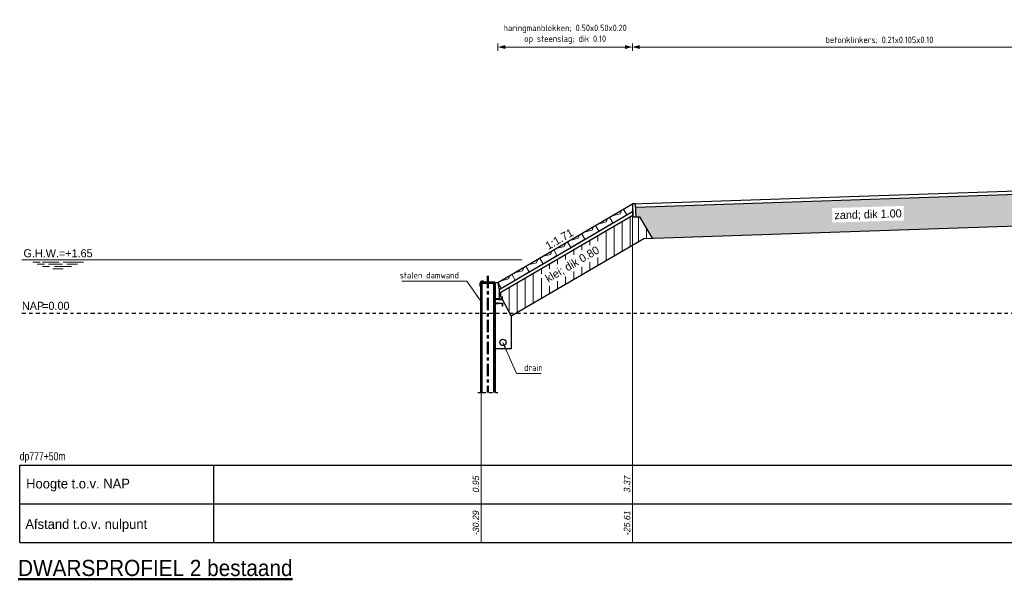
# Model space of a CAD drawing. Header units: metres. Extents: x 132 to 905, y -50 to 63.
# Tile 19 of 86: x 267 to 298, y -22 to -5. Entities that reach past the tile are written whole.
import ezdxf
from ezdxf.enums import TextEntityAlignment as Align

# ---------------------------------------------------------------- set-up
doc = ezdxf.new("R2010")
doc.units = ezdxf.units.M
doc.header["$LTSCALE"] = 0.1
for name, pattern in [('CENTER2', [28.575, 19.05, -3.175, 3.175, -3.175]), ('NAP', [20, 12.5, -2.5, 2.5, -2.5]), ('PHANTOM', [2.5, 1.25, -0.25, 0.25, -0.25, 0.25, -0.25])]:
    doc.linetypes.add(name, pattern=pattern)
for name, color, linetype, lineweight in [('DP-Afbreek', 2, 'PHANTOM', 25), ('DP-BS-arcering_haringmanblokken', 25, 'Continuous', 0), ('DP-BS-arcering_klei', 253, 'Continuous', 0), ('DP-BS-arcering_zand', 251, 'Continuous', 0), ('DP-BS-damwand', 2, 'Continuous', 50), ('DP-BS-Maatvoering', 2, 'Continuous', 20), ('DP-BS-Matenbalk_verlenglijnen', 253, 'Continuous', 0), ('DP-BS-materiaalomschrijving', 213, 'Continuous', 18), ('DP-BS-profiel', 2, 'Continuous', 25), ('DP-Matenbalk-omschrijving', 3, 'Continuous', 35), ('DP-NAP-lijn', 6, 'NAP', 25), ('DP-NW-arcering_overlaging', 1, 'Continuous', 18), ('DP-Waterlijn', 1, 'Continuous', 13), ('DP-Waterlijn_tekst', 7, 'Continuous', 35), ('TL-2.5 mm tekst_schaaldp', 7, 'Continuous', 25), ('TL-5.0mm Tekst', 4, 'Continuous', 50)]:
    doc.layers.add(name, color=color, linetype=linetype, lineweight=lineweight)
doc.layers.add('DP-Matenbalk', color=1, linetype='Continuous')
doc.layers.add('DP-Matenbalk_bestaandehoogten', color=6, linetype='Continuous')
doc.styles.add('bestomschr', font='isocp.shx', dxfattribs={"width": 0.96})
doc.styles.add('dp-besthgt', font='StagCAD.ttf', dxfattribs={"oblique": 10, "height": 0.2})
doc.styles.add('StagCAD', font='StagCAD.ttf')
doc.dimstyles.new('best-leader 1_100', dxfattribs={"dimscale": 0.1, "dimtxt": 2, "dimasz": 1.6, "dimexe": 0, "dimexo": 0, "dimgap": 0.8, "dimtad": 1, "dimrnd": 0.001, "dimzin": 1, "dimdsep": 46, "dimtxsty": 'bestomschr', "dimblk": 'RAD_PIJL', "dimcen": 0.09, "dimse1": 1, "dimse2": 1, "dimclrd": 212, "dimclre": 1, "dimclrt": 2, "dimazin": 0, "dimtfac": 1, "dimtix": 1, "dimtmove": 0, "dimatfit": 0, "dimfxl": 1, "dimtvp": 0.83, "dimtolj": 1, "dimtzin": 0, "dimlwd": 5, "dimarcsym": 0})
doc.dimstyles.new('bestaand 1_100', dxfattribs={"dimscale": 0.1, "dimtxt": 2, "dimasz": 0.8, "dimexe": 0, "dimexo": 0, "dimgap": 1, "dimtad": 1, "dimrnd": 0.001, "dimzin": 1, "dimdsep": 46, "dimtxsty": 'bestomschr', "dimblk1": 'DIM_PIJL', "dimblk2": 'DIM_PIJL', "dimsah": 1, "dimcen": 0.09, "dimse1": 1, "dimse2": 1, "dimclrd": 212, "dimclre": 1, "dimclrt": 2, "dimazin": 0, "dimtfac": 1, "dimtix": 1, "dimtmove": 0, "dimatfit": 3, "dimldrblk": 'RAD_PIJL', "dimfxl": 1, "dimtvp": 0.83, "dimtolj": 1, "dimtzin": 0, "dimlwd": 9, "dimlwe": 5, "dimarcsym": 0})

# ---------------------------------------------------------------- blocks, each defined once
blk = doc.blocks.new('HB-20-50')
blk.add_lwpolyline([(0, 0), (0.5, 0), (0.5, 0.18), (0.48, 0.2), (0.02, 0.2), (0, 0.18)], close=True)
blk.add_lwpolyline([(0.43, 0.2), (0.34, 0.13), (0.09, 0.2)])
blk = doc.blocks.new('RAD_PIJL')
at = {"color": 1, "linetype": 'Continuous'}
blk.add_solid([(-2.83, -0.75), (-2.83, 0.75), (0, 0)], dxfattribs=at)
blk = doc.blocks.new('DIM_PIJL')
at = {"color": 1}
blk.add_line((0, 1.41), (0, -1.41), dxfattribs=at)
at = {"color": 1, "linetype": 'ByBlock'}
blk.add_solid([(-2.83, -0.75), (-2.83, 0.75), (0, 0)], dxfattribs=at)
blk = doc.blocks.new('*D85')
at = {"layer": 'Defpoints', "color": 0, "transparency": 16777216}
for p in [(18.955, 16.331), (18.955, 11.475), (14.797, 9.045)]:
    blk.add_point(p, dxfattribs=at)
at = {"layer": 'DP-BS-Maatvoering', "color": 212, "lineweight": 9, "transparency": 16777216}
blk.add_line((14.877, 16.331), (18.875, 16.331), dxfattribs=at)
at = {"layer": 'DP-BS-Maatvoering', "color": 212, "lineweight": 9, "transparency": 16777216, "xscale": 0.08, "yscale": 0.08, "zscale": 0.08, "rotation": 180}
blk.add_blockref('DIM_PIJL', (14.797, 16.331), dxfattribs=at)
at = {"layer": 'DP-BS-Maatvoering', "color": 212, "lineweight": 9, "transparency": 16777216, "xscale": 0.08, "yscale": 0.08, "zscale": 0.08}
blk.add_blockref('DIM_PIJL', (18.955, 16.331), dxfattribs=at)
at = {"layer": 'DP-BS-Maatvoering', "color": 2, "transparency": 16777216, "insert": (16.876, 16.726), "char_height": 0.2, "attachment_point": 5, "style": 'bestomschr'}
blk.add_mtext('\\A1;haringmanblokken; 0.50x0.50x0.20\\Pop steenslag; dik 0.10', dxfattribs=at)
blk = doc.blocks.new('*D86')
at = {"layer": 'Defpoints', "color": 0, "transparency": 16777216}
for p in [(34.244, 16.331), (34.244, 11.996), (18.955, 11.467)]:
    blk.add_point(p, dxfattribs=at)
at = {"layer": 'DP-BS-Maatvoering', "color": 212, "lineweight": 9, "transparency": 16777216}
blk.add_line((19.035, 16.331), (34.164, 16.331), dxfattribs=at)
at = {"layer": 'DP-BS-Maatvoering', "color": 212, "lineweight": 9, "transparency": 16777216, "xscale": 0.08, "yscale": 0.08, "zscale": 0.08, "rotation": 180}
blk.add_blockref('DIM_PIJL', (18.955, 16.331), dxfattribs=at)
at = {"layer": 'DP-BS-Maatvoering', "color": 212, "lineweight": 9, "transparency": 16777216, "xscale": 0.08, "yscale": 0.08, "zscale": 0.08}
blk.add_blockref('DIM_PIJL', (34.244, 16.331), dxfattribs=at)
at = {"layer": 'DP-BS-Maatvoering', "color": 2, "transparency": 16777216, "insert": (26.6, 16.546), "char_height": 0.2, "attachment_point": 5, "style": 'bestomschr'}
blk.add_mtext('\\A1;betonklinkers; 0.21x0.105x0.10', dxfattribs=at)
blk = doc.blocks.new('*U27')
at = {"layer": 'DP-Matenbalk'}
for p, q in [((0, -3.5), (6, -3.5)), ((0, -5.9), (0, -3.5)), ((6, -3.5), (6, -5.9)), ((6, -3.5), (50.174, -3.5)), ((0, -4.7), (6, -4.7)), ((6, -4.7), (50.174, -4.7)), ((0, -5.9), (6, -5.9)), ((6, -5.9), (50.174, -5.9))]:
    blk.add_line(p, q, dxfattribs=at)
at = {"layer": 'DP-Matenbalk', "style": 'StagCAD', "width": 0.8}
blk.add_attdef('DPNR', (0, -3.356), '', height=0.25, dxfattribs=at)
at = {"layer": 'DP-Matenbalk-omschrijving', "style": 'StagCAD'}
for s, p in [('Hoogte t.o.v. NAP', (0.2, -4.225)), ('Afstand t.o.v. nulpunt', (0.175, -5.479))]:
    blk.add_text(s, height=0.3, dxfattribs=at).set_placement(p)
at = {"layer": 'TL-2.5 mm tekst_schaaldp', "style": 'StagCAD', "width": 0.96}
blk.add_attdef('SCHAAL', (-0.05, -7.524), '', height=0.25, dxfattribs=at)
at = {"layer": 'TL-5.0mm Tekst', "style": 'StagCAD', "width": 0.96}
blk.add_attdef('OMSCHRIJVING', (-0.05, -6.935), '', height=0.5, dxfattribs=at)
blk = doc.blocks.new('*U28')
at = {"layer": 'DP-NAP-lijn'}
blk.add_line((0, 0), (501.04, 0), dxfattribs=at)
at = {"layer": 'DP-Waterlijn'}
for p, q in [((0, 16.5), (154.69, 16.5)), ((3.38, 15.8), (5.63, 15.8)), ((6.33, 15.8), (11.56, 15.8)), ((12.73, 15.8), (19.08, 15.8)), ((4.71, 15.1), (6.95, 15.1)), ((8.57, 14.4), (6.38, 14.4)), ((8.25, 15.1), (12.51, 15.1)), ((9.6, 13.7), (12.74, 13.7)), ((15.31, 14.4), (10.04, 14.4)), ((13.84, 15.1), (17.21, 15.1))]:
    blk.add_line(p, q, dxfattribs=at)
at = {"layer": 'DP-NAP-lijn', "style": 'StagCAD'}
blk.add_text('NAP', height=2.5, dxfattribs=at).set_placement((0, 1))
blk.add_attdef('NAPLIJN', (6.25, 1), '', height=2.5, dxfattribs=at)
at = {"layer": 'DP-Waterlijn_tekst', "style": 'StagCAD'}
blk.add_attdef('WP', text='', height=2.5, dxfattribs=at).set_placement((11.17, 16.5), align=Align.BOTTOM_CENTER)
blk = doc.blocks.new('UNP240')
at = {"layer": 'DP-BS-profiel', "linetype": 'Continuous'}
for p, q in [((0, 240), (85, 240)), ((0, 120), (0, 240)), ((0, 120), (0, 0)), ((0, 0), (85, 0)), ((10, 212), (10, 120)), ((10, 28), (10, 120)), ((21, 225), (79, 230)), ((21, 15), (79, 10)), ((85, 240), (85, 236)), ((85, 0), (85, 4))]:
    blk.add_line(p, q, dxfattribs=at)
for centre, radius, start, end in [((22, 212), 13, 94.5692, 180), ((22, 28), 13, 180, 265.4308), ((78, 236), 6.5, 274.5674, 360), ((78, 4), 6.5, 0, 85.4326)]:
    blk.add_arc(centre, radius, start, end, dxfattribs=at)
blk = doc.blocks.new('dp777+50m')
at = {"layer": 'DP-BS-arcering_klei'}
h = blk.add_hatch(dxfattribs=at)
h.set_pattern_fill('_U', color=256, scale=0.25, angle=90, pattern_type=0)
h.set_pattern_definition([(90, (-261.96212, 22.9338), (-0.25, -1e-16), [])])
h.paths.add_polyline_path([(14.837, 8.721), (15.206, 8.01), (19.307, 10.406), (19.575, 10.415), (19.185, 11.083), (18.969, 11.075), (18.967, 11.134)])
h.paths.add_polyline_path([(16.307, 8.896), (18.109, 9.949), (17.882, 10.338), (16.08, 9.284)], flags=16)
at = {"layer": 'DP-BS-arcering_zand'}
h = blk.add_hatch(dxfattribs=at)
h.set_pattern_fill('CUNETZAND', color=256, scale=0.1, pattern_type=2)
h.set_pattern_definition([(0, (-267.398174, 21.9338), (0.0625, 0.0625), [0, -0.125])])
h.paths.add_polyline_path([(33.663, 10.896), (34.466, 11.223), (34.252, 11.746), (34.152, 11.743), (34.147, 11.893), (19.059, 11.378), (19.069, 11.079), (19.185, 11.083), (19.575, 10.415)])
h.paths.add_polyline_path([(25.147, 10.901), (27.358, 10.965), (27.345, 11.415), (25.134, 11.351)], flags=16)
at = {"layer": 'DP-Afbreek', "ltscale": 2}
blk.add_line((14.173, 5.646), (14.797, 5.646), dxfattribs=at)
at = {"layer": 'DP-BS-damwand', "linetype": 'CENTER2', "ltscale": 0.2}
blk.add_line((14.485, 9.255), (14.485, 5.646), dxfattribs=at)
at = {"layer": 'DP-BS-damwand'}
for p, q in [((14.273, 9.032), (14.347, 9.032)), ((14.273, 8.932), (14.273, 5.646)), ((14.286, 9.032), (14.286, 5.646)), ((14.684, 9.032), (14.684, 5.646)), ((14.697, 9.032), (14.697, 5.646))]:
    blk.add_line(p, q, dxfattribs=at)
blk.add_lwpolyline([(14.697, 9.045), (14.358, 9.045, 0.876436), (14.26, 9.032), (14.26, 8.932), (14.273, 8.932), (14.273, 9.032, -1), (14.347, 9.032), (14.697, 9.032)], format="xyb", close=True, dxfattribs=at)
at = {"layer": 'DP-BS-Matenbalk_verlenglijnen'}
blk.add_line((18.955, 11.475), (18.955, 1), dxfattribs=at)
blk.add_polyline3d([(14.273, 9.045, 0), (14.273, 1, 0)], dxfattribs=at)
at = {"layer": 'DP-BS-profiel'}
for p, q in [((18.955, 11.475), (34.244, 11.996)), ((19.059, 11.378), (34.147, 11.893)), ((14.797, 9.045), (18.955, 11.475)), ((14.837, 8.721), (18.967, 11.134)), ((19.069, 11.079), (19.185, 11.083)), ((19.575, 10.415), (19.185, 11.083)), ((19.307, 10.406), (33.663, 10.896)), ((15.206, 8.01), (19.307, 10.406)), ((14.697, 9.045), (14.797, 9.045)), ((15.206, 8.01), (14.837, 8.721)), ((15.206, 8.01), (15.206, 6.994)), ((15.206, 6.994), (14.697, 6.994))]:
    blk.add_line(p, q, dxfattribs=at)
blk.add_lwpolyline([(18.969, 11.075), (19.069, 11.079), (19.055, 11.478), (18.955, 11.475)], close=True, dxfattribs=at)
blk.add_lwpolyline([(14.831, 8.833), (18.963, 11.248)], dxfattribs=at)
at = {"layer": 'DP-BS-profiel', "flags": 128}
blk.add_lwpolyline([(14.717, 8.545), (14.717, 9.045), (14.797, 9.045), (14.837, 8.795), (14.837, 8.545), (14.717, 8.545)], dxfattribs=at)
at = {"layer": 'DP-BS-profiel'}
blk.add_circle((14.952, 7.194), 0.1, dxfattribs=at)
at = {"yscale": 0.001, "zscale": 0.001, "rotation": 90}
for p, xscale in [((14.937, 8.521), 0.001), ((14.937, 8.402), -0.001)]:
    blk.add_blockref('UNP240', p, dxfattribs=dict(at, xscale=xscale))
at = {"layer": 'DP-BS-arcering_haringmanblokken', "rotation": 30.29996320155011}
for p in [(18.349, 10.889), (17.917, 10.637), (17.486, 10.385), (17.054, 10.132), (16.191, 9.628), (16.622, 9.88), (15.759, 9.375), (15.327, 9.123), (14.896, 8.871)]:
    blk.add_blockref('HB-20-50', p, dxfattribs=at)
at = {"layer": 'DP-Matenbalk'}
ref = blk.add_blockref('*U27', (0, 6.9), dxfattribs=at)
ref.add_attrib('OMSCHRIJVING', '%%uDWARSPROFIEL 2 bestaand', (-0.05, -0.035), dxfattribs={"layer": 'TL-5.0mm Tekst', "height": 0.5, "style": 'StagCAD', "width": 0.96})
ref.add_attrib('DPNR', 'dp777+50m', (0, 3.544), dxfattribs={"height": 0.25, "style": 'StagCAD', "width": 0.8})
at = {"layer": 'DP-NAP-lijn', "ltscale": 4, "xscale": 0.0999999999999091, "yscale": 0.0999999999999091, "zscale": 0.0999999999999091}
blk.add_blockref('*U28', (0.07, 8.1), dxfattribs=at).add_auto_attribs({'WP': 'G.H.W.=+1.65', 'NAPLIJN': '=0.00'})
at = {"layer": 'DP-BS-Maatvoering', "color": 2, "char_height": 0.2, "style": 'bestomschr'}
for s, insert, attachment_point in [('\\A1;stalen damwand', (13.592, 9.171), 9), ('\\A1;drain', (15.606, 6.509), 1)]:
    blk.add_mtext(s, dxfattribs=dict(at, insert=insert, attachment_point=attachment_point))
at = {"layer": 'DP-BS-materiaalomschrijving', "style": 'StagCAD'}
for s, rotation, p in [('zand; dik 1.00', 1.6555, (26.252, 10.958)), ('klei; dik 0.80', 30.3, (17.195, 9.444))]:
    blk.add_text(s, height=0.25, rotation=rotation, dxfattribs=at).set_placement(p, align=Align.BOTTOM_CENTER)
at = {"layer": 'DP-Matenbalk_bestaandehoogten', "style": 'dp-besthgt', "oblique": 10}
for s, p in [('0.95', (14.273, 2.8)), ('3.37', (18.951, 2.8)), ('-30.29', (14.273, 1.6)), ('-25.61', (18.951, 1.6))]:
    blk.add_text(s, height=0.2, rotation=90, dxfattribs=at).set_placement(p, align=Align.BOTTOM_CENTER)
at = {"layer": 'DP-NW-arcering_overlaging', "style": 'StagCAD'}
blk.add_text('1:1.71', height=0.25, rotation=30.3, dxfattribs=at).set_placement((16.795, 10.218), align=Align.BOTTOM_CENTER)
at = {"layer": 'DP-BS-Maatvoering'}
for base, p1, p2, text, picture, middle in [((18.955, 16.331), (14.797, 9.045), (18.955, 11.475), 'haringmanblokken; 0.50x0.50x0.20\\Pop steenslag; dik 0.10', '*D85', (16.876, 16.726)), ((34.244, 16.331), (18.955, 11.467), (34.244, 11.996), 'betonklinkers; 0.21x0.105x0.10', '*D86', (26.6, 16.546))]:
    dim = blk.add_linear_dim(base=base, p1=p1, p2=p2, text=text, dimstyle='bestaand 1_100', dxfattribs=at)
    dim.commit()
    dim.dimension.update_dxf_attribs({"geometry": picture, "text_midpoint": middle})
at = {"layer": 'DP-BS-Maatvoering', "annotation_type": 0, "has_hookline": 1}
for points, hookline_direction, text_width in [([(14.245, 8.495), (13.832, 9.091), (13.672, 9.091)], 1, 1.773), ([(14.952, 7.185), (15.366, 6.229), (15.526, 6.229)], 0, 0.532)]:
    blk.add_leader(points, dimstyle='best-leader 1_100', override={"dimgap": 0.8, "dimtad": 1}, dxfattribs=dict(at, hookline_direction=hookline_direction, text_width=text_width))

msp = doc.modelspace()

# ---------------------------------------------------------------- block references
msp.add_blockref('dp777+50m', (267.398, -21.934))

doc.saveas('drawing.dxf')
